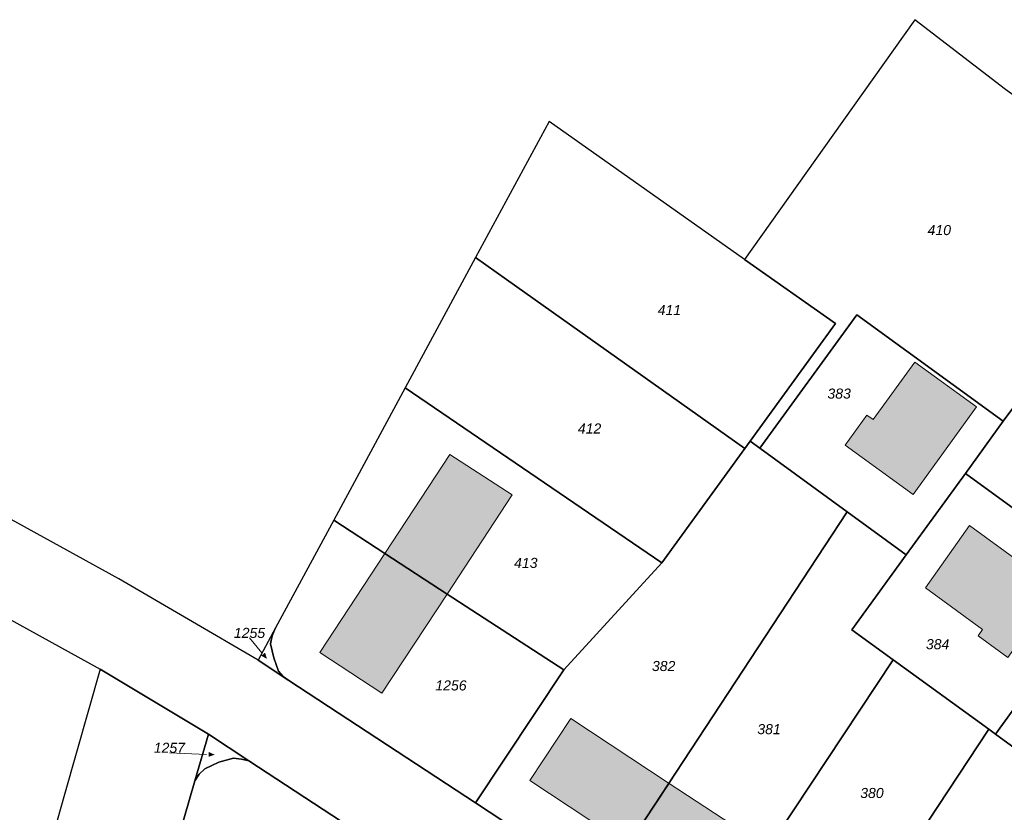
# Model space of a CAD drawing. Header units: metres. Extents: x 32338650 to 32340431, y 5701793 to 5703325.
# Tile 217 of 256: x 32339046 to 32339169, y 5702730 to 5702828. Entities that reach past the tile are written whole.
import ezdxf

# ---------------------------------------------------------------- set-up
doc = ezdxf.new("R2010")
doc.units = ezdxf.units.M
doc.header["$LTSCALE"] = 0.1
doc.layers.add('Keine', color=7, linetype='Continuous', lineweight=9)
for name, color, linetype, lineweight, true_color in [('LPB-BE-Flurstück_Grenze', 7, 'Continuous', 70, 0x004c99), ('LPB-BE-Flurstück_Nummer', 7, 'Continuous', 70, 0x004c99), ('LPB-BE-Gebäude', 7, 'Continuous', 70, 0x004c99), ('LPB-BE-Straße', 7, 'Continuous', 70, 0x004c99)]:
    doc.layers.add(name, color=color, linetype=linetype, lineweight=lineweight, true_color=true_color)
doc.styles.add('Arial (italic)', font='ariali.ttf')

# ---------------------------------------------------------------- blocks, each defined once
blk = doc.blocks.new('2004')
at = {"layer": 'Keine', "color": 7, "linetype": 'Continuous'}
blk.add_solid([(0, 0), (0.75, -0.3), (0.75, 0.3)], dxfattribs=at)

msp = doc.modelspace()

# ---------------------------------------------------------------- hatches: boundary and pattern name
at = {"layer": 'LPB-BE-Gebäude', "linetype": 'Continuous', "lineweight": 0, "true_color": 0xc7c8ca}
for points in [[(32339148.987, 5702775.422), (32339157.422, 5702769.292), (32339165.292, 5702780.147), (32339157.625, 5702785.725), (32339152.449, 5702778.592), (32339151.681, 5702779.144), (32339148.987, 5702775.422)], [(32339148.987, 5702775.422), (32339157.422, 5702769.292), (32339165.292, 5702780.147), (32339157.625, 5702785.725), (32339152.449, 5702778.592), (32339151.681, 5702779.144), (32339148.987, 5702775.422)], [(32339091.782, 5702761.955), (32339099.522, 5702756.914), (32339107.602, 5702769.222), (32339099.852, 5702774.253), (32339091.782, 5702761.955)], [(32339091.782, 5702761.955), (32339099.522, 5702756.914), (32339107.602, 5702769.222), (32339099.852, 5702774.253), (32339091.782, 5702761.955)], [(32339169.163, 5702749.056), (32339175.253, 5702757.513), (32339164.409, 5702765.413), (32339158.948, 5702757.691), (32339166.042, 5702752.506), (32339165.48, 5702751.739), (32339169.163, 5702749.056)], [(32339169.163, 5702749.056), (32339175.253, 5702757.513), (32339164.409, 5702765.413), (32339158.948, 5702757.691), (32339166.042, 5702752.506), (32339165.48, 5702751.739), (32339169.163, 5702749.056)], [(32339091.402, 5702744.608), (32339099.522, 5702756.914), (32339091.782, 5702761.955), (32339083.693, 5702749.657), (32339091.402, 5702744.608)], [(32339091.402, 5702744.608), (32339099.522, 5702756.914), (32339091.782, 5702761.955), (32339083.693, 5702749.657), (32339091.402, 5702744.608)], [(32339114.871, 5702741.464), (32339109.792, 5702733.777), (32339122.031, 5702725.699), (32339127.12, 5702733.407), (32339114.871, 5702741.464)], [(32339114.871, 5702741.464), (32339109.792, 5702733.777), (32339122.031, 5702725.699), (32339127.12, 5702733.407), (32339114.871, 5702741.464)], [(32339122.031, 5702725.699), (32339134.32, 5702717.63), (32339139.429, 5702725.317), (32339127.12, 5702733.407), (32339122.031, 5702725.699)], [(32339122.031, 5702725.699), (32339134.32, 5702717.63), (32339139.429, 5702725.317), (32339127.12, 5702733.407), (32339122.031, 5702725.699)]]:
    msp.add_hatch(color=9, dxfattribs=at).paths.add_polyline_path(points)

# ---------------------------------------------------------------- linework, layer by layer
at = {"layer": 'LPB-BE-Flurstück_Grenze', "color": 253, "linetype": 'Continuous', "lineweight": 25, "true_color": 0xadadad, "transparency": 33554687, "flags": 128}
for points in [[(32339137.157, 5702775.897), (32339138.372, 5702775.016), (32339150.41, 5702791.605), (32339168.602, 5702778.37), (32339169.79, 5702780.003), (32339183.599, 5702799.021), (32339185.62, 5702797.547), (32339199.725, 5702816.964), (32339197.704, 5702818.438), (32339188.297, 5702805.494), (32339168.88, 5702819.589), (32339157.616, 5702828.247), (32339147.43, 5702813.894), (32339136.48, 5702798.461), (32339147.763, 5702790.503), (32339137.157, 5702775.897)], [(32339137.157, 5702775.897), (32339138.372, 5702775.016), (32339150.41, 5702791.605), (32339168.602, 5702778.37), (32339169.79, 5702780.003), (32339183.599, 5702799.021), (32339185.62, 5702797.547), (32339199.725, 5702816.964), (32339197.704, 5702818.438), (32339188.297, 5702805.494), (32339168.88, 5702819.589), (32339157.616, 5702828.247), (32339147.43, 5702813.894), (32339136.48, 5702798.461), (32339147.763, 5702790.503), (32339137.157, 5702775.897)], [(32339103.066, 5702798.719), (32339106.917, 5702795.99), (32339136.521, 5702775.012), (32339137.157, 5702775.897), (32339147.763, 5702790.503), (32339136.48, 5702798.461), (32339112.183, 5702815.588), (32339103.066, 5702798.719)], [(32339103.066, 5702798.719), (32339106.917, 5702795.99), (32339136.521, 5702775.012), (32339137.157, 5702775.897), (32339147.763, 5702790.503), (32339136.48, 5702798.461), (32339112.183, 5702815.588), (32339103.066, 5702798.719)], [(32339094.306, 5702782.516), (32339126.201, 5702760.804), (32339136.521, 5702775.012), (32339106.917, 5702795.99), (32339103.066, 5702798.719), (32339094.306, 5702782.516)], [(32339094.306, 5702782.516), (32339126.201, 5702760.804), (32339136.521, 5702775.012), (32339106.917, 5702795.99), (32339103.066, 5702798.719), (32339094.306, 5702782.516)], [(32339138.372, 5702775.016), (32339149.237, 5702767.125), (32339156.565, 5702761.801), (32339163.914, 5702771.908), (32339168.602, 5702778.37), (32339150.41, 5702791.605), (32339138.372, 5702775.016)], [(32339138.372, 5702775.016), (32339149.237, 5702767.125), (32339156.565, 5702761.801), (32339163.914, 5702771.908), (32339168.602, 5702778.37), (32339150.41, 5702791.605), (32339138.372, 5702775.016)], [(32339114.017, 5702747.484), (32339126.201, 5702760.804), (32339094.306, 5702782.516), (32339085.427, 5702766.088), (32339091.782, 5702761.955), (32339099.522, 5702756.914), (32339114.017, 5702747.484)], [(32339114.017, 5702747.484), (32339126.201, 5702760.804), (32339094.306, 5702782.516), (32339085.427, 5702766.088), (32339091.782, 5702761.955), (32339099.522, 5702756.914), (32339114.017, 5702747.484)], [(32339169.79, 5702780.003), (32339168.602, 5702778.37), (32339163.914, 5702771.908), (32339181.737, 5702758.938)], [(32339169.79, 5702780.003), (32339168.602, 5702778.37), (32339163.914, 5702771.908), (32339181.737, 5702758.938)], [(32339103.032, 5702730.971), (32339118.703, 5702720.682), (32339149.237, 5702767.125), (32339138.372, 5702775.016), (32339137.157, 5702775.897), (32339136.521, 5702775.012), (32339126.201, 5702760.804), (32339114.017, 5702747.484), (32339103.032, 5702730.971)], [(32339103.032, 5702730.971), (32339118.703, 5702720.682), (32339149.237, 5702767.125), (32339138.372, 5702775.016), (32339137.157, 5702775.897), (32339136.521, 5702775.012), (32339126.201, 5702760.804), (32339114.017, 5702747.484), (32339103.032, 5702730.971)], [(32339149.809, 5702752.491), (32339154.949, 5702748.748), (32339166.805, 5702740.126), (32339167.641, 5702739.521), (32339181.737, 5702758.938), (32339163.914, 5702771.908), (32339156.565, 5702761.801), (32339149.809, 5702752.491)], [(32339149.809, 5702752.491), (32339154.949, 5702748.748), (32339166.805, 5702740.126), (32339167.641, 5702739.521), (32339181.737, 5702758.938), (32339163.914, 5702771.908), (32339156.565, 5702761.801), (32339149.809, 5702752.491)], [(32339210.555, 5702645.014), (32339211.696, 5702646.488), (32339218.31, 5702655.253), (32339217.033, 5702656.086), (32339213.506, 5702658.403), (32339209.15, 5702661.273), (32339190.245, 5702673.717), (32339189.387, 5702674.273), (32339173.133, 5702684.967), (32339165.151, 5702690.217), (32339158.465, 5702694.584), (32339143.32, 5702704.522), (32339130.992, 5702712.613), (32339118.703, 5702720.682), (32339103.032, 5702730.971), (32339079.867, 5702746.181), (32339076.028, 5702748.7), (32339058.728, 5702758.806), (32339036.815, 5702770.847)], [(32339210.555, 5702645.014), (32339211.696, 5702646.488), (32339218.31, 5702655.253), (32339217.033, 5702656.086), (32339213.506, 5702658.403), (32339209.15, 5702661.273), (32339190.245, 5702673.717), (32339189.387, 5702674.273), (32339173.133, 5702684.967), (32339165.151, 5702690.217), (32339158.465, 5702694.584), (32339143.32, 5702704.522), (32339130.992, 5702712.613), (32339118.703, 5702720.682), (32339103.032, 5702730.971), (32339079.867, 5702746.181), (32339076.028, 5702748.7), (32339058.728, 5702758.806), (32339036.815, 5702770.847)], [(32339149.809, 5702752.491), (32339156.565, 5702761.801), (32339149.237, 5702767.125), (32339118.703, 5702720.682), (32339130.992, 5702712.613), (32339134.32, 5702717.63), (32339154.949, 5702748.748), (32339149.809, 5702752.491)], [(32339149.809, 5702752.491), (32339156.565, 5702761.801), (32339149.237, 5702767.125), (32339118.703, 5702720.682), (32339130.992, 5702712.613), (32339134.32, 5702717.63), (32339154.949, 5702748.748), (32339149.809, 5702752.491)], [(32339078.574, 5702747.345), (32339079.137, 5702746.671), (32339079.867, 5702746.181), (32339103.032, 5702730.971), (32339114.017, 5702747.484), (32339099.522, 5702756.914), (32339091.782, 5702761.955), (32339085.427, 5702766.088), (32339078.214, 5702752.734), (32339077.803, 5702751.74), (32339077.572, 5702750.728), (32339077.982, 5702749.01), (32339078.574, 5702747.345)], [(32339078.574, 5702747.345), (32339079.137, 5702746.671), (32339079.867, 5702746.181), (32339103.032, 5702730.971), (32339114.017, 5702747.484), (32339099.522, 5702756.914), (32339091.782, 5702761.955), (32339085.427, 5702766.088), (32339078.214, 5702752.734), (32339077.803, 5702751.74), (32339077.572, 5702750.728), (32339077.982, 5702749.01), (32339078.574, 5702747.345)], [(32339033.633, 5702760.115), (32339056.417, 5702747.582), (32339069.867, 5702739.526), (32339074.906, 5702736.217), (32339092.175, 5702724.892), (32339107.759, 5702714.666), (32339126.773, 5702702.198), (32339144.481, 5702690.584), (32339157.024, 5702682.355), (32339190.169, 5702660.611), (32339192.352, 5702659.18), (32339192.914, 5702658.747), (32339208.664, 5702646.492), (32339208.941, 5702646.237), (32339209.176, 5702645.943), (32339209.362, 5702645.615), (32339209.494, 5702645.263), (32339209.57, 5702644.894), (32339209.588, 5702644.518), (32339209.546, 5702644.144), (32339209.447, 5702643.78), (32339209.293, 5702643.437), (32339209.087, 5702643.122), (32339210.555, 5702645.014)], [(32339033.633, 5702760.115), (32339056.417, 5702747.582), (32339069.867, 5702739.526), (32339074.906, 5702736.217), (32339092.175, 5702724.892), (32339107.759, 5702714.666), (32339126.773, 5702702.198), (32339144.481, 5702690.584), (32339157.024, 5702682.355), (32339190.169, 5702660.611), (32339192.352, 5702659.18), (32339192.914, 5702658.747), (32339208.664, 5702646.492), (32339208.941, 5702646.237), (32339209.176, 5702645.943), (32339209.362, 5702645.615), (32339209.494, 5702645.263), (32339209.57, 5702644.894), (32339209.588, 5702644.518), (32339209.546, 5702644.144), (32339209.447, 5702643.78), (32339209.293, 5702643.437), (32339209.087, 5702643.122), (32339210.555, 5702645.014)], [(32339167.641, 5702739.521), (32339182.995, 5702728.344), (32339188.043, 5702735.282), (32339194.184, 5702743.737), (32339195.34, 5702745.331), (32339195.636, 5702745.837), (32339195.827, 5702746.391), (32339195.907, 5702746.972), (32339195.873, 5702747.557), (32339195.726, 5702748.124), (32339195.471, 5702748.652), (32339195.118, 5702749.12), (32339194.681, 5702749.511), (32339181.737, 5702758.938), (32339167.641, 5702739.521)], [(32339167.641, 5702739.521), (32339182.995, 5702728.344), (32339188.043, 5702735.282), (32339194.184, 5702743.737), (32339195.34, 5702745.331), (32339195.636, 5702745.837), (32339195.827, 5702746.391), (32339195.907, 5702746.972), (32339195.873, 5702747.557), (32339195.726, 5702748.124), (32339195.471, 5702748.652), (32339195.118, 5702749.12), (32339194.681, 5702749.511), (32339181.737, 5702758.938), (32339167.641, 5702739.521)], [(32339079.867, 5702746.181), (32339079.137, 5702746.671), (32339078.574, 5702747.345), (32339077.982, 5702749.01), (32339077.572, 5702750.728), (32339077.803, 5702751.74), (32339078.214, 5702752.734), (32339076.028, 5702748.7), (32339079.867, 5702746.181)], [(32339079.867, 5702746.181), (32339079.137, 5702746.671), (32339078.574, 5702747.345), (32339077.982, 5702749.01), (32339077.572, 5702750.728), (32339077.803, 5702751.74), (32339078.214, 5702752.734), (32339076.028, 5702748.7), (32339079.867, 5702746.181)], [(32339154.949, 5702748.748), (32339134.32, 5702717.63), (32339130.992, 5702712.613), (32339143.32, 5702704.522), (32339146.638, 5702709.54), (32339151.718, 5702717.247), (32339154.236, 5702721.067), (32339166.805, 5702740.126), (32339154.949, 5702748.748)], [(32339154.949, 5702748.748), (32339134.32, 5702717.63), (32339130.992, 5702712.613), (32339143.32, 5702704.522), (32339146.638, 5702709.54), (32339151.718, 5702717.247), (32339154.236, 5702721.067), (32339166.805, 5702740.126), (32339154.949, 5702748.748)], [(32339043.283, 5702647.318), (32339051.378, 5702675.377), (32339059.171, 5702702.427), (32339068.199, 5702733.73), (32339069.867, 5702739.526), (32339056.417, 5702747.582), (32339052.007, 5702732.042), (32339047.89, 5702717.51), (32339045.69, 5702709.754)], [(32339043.283, 5702647.318), (32339051.378, 5702675.377), (32339059.171, 5702702.427), (32339068.199, 5702733.73), (32339069.867, 5702739.526), (32339056.417, 5702747.582), (32339052.007, 5702732.042), (32339047.89, 5702717.51), (32339045.69, 5702709.754)], [(32339068.199, 5702733.73), (32339068.732, 5702734.529), (32339069.41, 5702735.191), (32339071.145, 5702736.021), (32339072.997, 5702736.516), (32339073.964, 5702736.426), (32339074.906, 5702736.217), (32339069.867, 5702739.526), (32339068.199, 5702733.73)], [(32339068.199, 5702733.73), (32339068.732, 5702734.529), (32339069.41, 5702735.191), (32339071.145, 5702736.021), (32339072.997, 5702736.516), (32339073.964, 5702736.426), (32339074.906, 5702736.217), (32339069.867, 5702739.526), (32339068.199, 5702733.73)], [(32339158.465, 5702694.584), (32339182.995, 5702728.344), (32339167.641, 5702739.521), (32339166.805, 5702740.126), (32339154.236, 5702721.067), (32339151.718, 5702717.247), (32339146.638, 5702709.54), (32339143.32, 5702704.522), (32339158.465, 5702694.584)], [(32339158.465, 5702694.584), (32339182.995, 5702728.344), (32339167.641, 5702739.521), (32339166.805, 5702740.126), (32339154.236, 5702721.067), (32339151.718, 5702717.247), (32339146.638, 5702709.54), (32339143.32, 5702704.522), (32339158.465, 5702694.584)], [(32339073.964, 5702736.426), (32339072.997, 5702736.516), (32339071.145, 5702736.021), (32339069.41, 5702735.191), (32339068.732, 5702734.529), (32339068.199, 5702733.73), (32339059.171, 5702702.427), (32339074.909, 5702697.939), (32339085.001, 5702713.687), (32339090.102, 5702721.664), (32339092.175, 5702724.892), (32339074.906, 5702736.217), (32339073.964, 5702736.426)], [(32339073.964, 5702736.426), (32339072.997, 5702736.516), (32339071.145, 5702736.021), (32339069.41, 5702735.191), (32339068.732, 5702734.529), (32339068.199, 5702733.73), (32339059.171, 5702702.427), (32339074.909, 5702697.939), (32339085.001, 5702713.687), (32339090.102, 5702721.664), (32339092.175, 5702724.892), (32339074.906, 5702736.217), (32339073.964, 5702736.426)]]:
    msp.add_lwpolyline(points, dxfattribs=at)
at = {"layer": 'LPB-BE-Flurstück_Nummer', "color": 252, "linetype": 'Continuous', "lineweight": 5, "true_color": 0x888888}
for p, q in [((32339076.50857, 5702749.63118), (32339074.972, 5702751.469)), ((32339076.50857, 5702749.63118), (32339074.972, 5702751.469)), ((32339069.64684, 5702737.00902), (32339065.019, 5702737.199)), ((32339069.64684, 5702737.00902), (32339065.019, 5702737.199))]:
    msp.add_line(p, q, dxfattribs=at)
at = {"layer": 'LPB-BE-Gebäude', "color": 7, "linetype": 'Continuous', "lineweight": 9, "flags": 128}
for points in [[(32339148.987, 5702775.422), (32339157.422, 5702769.292), (32339165.292, 5702780.147), (32339157.625, 5702785.725), (32339152.449, 5702778.592), (32339151.681, 5702779.144), (32339148.987, 5702775.422)], [(32339148.987, 5702775.422), (32339157.422, 5702769.292), (32339165.292, 5702780.147), (32339157.625, 5702785.725), (32339152.449, 5702778.592), (32339151.681, 5702779.144), (32339148.987, 5702775.422)], [(32339091.782, 5702761.955), (32339099.522, 5702756.914), (32339107.602, 5702769.222), (32339099.852, 5702774.253), (32339091.782, 5702761.955)], [(32339091.782, 5702761.955), (32339099.522, 5702756.914), (32339107.602, 5702769.222), (32339099.852, 5702774.253), (32339091.782, 5702761.955)], [(32339169.163, 5702749.056), (32339175.253, 5702757.513), (32339164.409, 5702765.413), (32339158.948, 5702757.691), (32339166.042, 5702752.506), (32339165.48, 5702751.739), (32339169.163, 5702749.056)], [(32339169.163, 5702749.056), (32339175.253, 5702757.513), (32339164.409, 5702765.413), (32339158.948, 5702757.691), (32339166.042, 5702752.506), (32339165.48, 5702751.739), (32339169.163, 5702749.056)], [(32339091.402, 5702744.608), (32339099.522, 5702756.914), (32339091.782, 5702761.955), (32339083.693, 5702749.657), (32339091.402, 5702744.608)], [(32339091.402, 5702744.608), (32339099.522, 5702756.914), (32339091.782, 5702761.955), (32339083.693, 5702749.657), (32339091.402, 5702744.608)], [(32339114.871, 5702741.464), (32339109.792, 5702733.777), (32339122.031, 5702725.699), (32339127.12, 5702733.407), (32339114.871, 5702741.464)], [(32339114.871, 5702741.464), (32339109.792, 5702733.777), (32339122.031, 5702725.699), (32339127.12, 5702733.407), (32339114.871, 5702741.464)], [(32339122.031, 5702725.699), (32339134.32, 5702717.63), (32339139.429, 5702725.317), (32339127.12, 5702733.407), (32339122.031, 5702725.699)], [(32339122.031, 5702725.699), (32339134.32, 5702717.63), (32339139.429, 5702725.317), (32339127.12, 5702733.407), (32339122.031, 5702725.699)]]:
    msp.add_lwpolyline(points, dxfattribs=at)
at = {"layer": 'LPB-BE-Straße', "color": 250, "linetype": 'Continuous', "lineweight": 25, "true_color": 0x333333, "transparency": 33554687, "flags": 128}
for points in [[(32339210.555, 5702645.014), (32339211.696, 5702646.488), (32339218.31, 5702655.253), (32339217.033, 5702656.086), (32339213.506, 5702658.403), (32339209.15, 5702661.273), (32339190.245, 5702673.717), (32339189.387, 5702674.273), (32339173.133, 5702684.967), (32339165.151, 5702690.217), (32339158.465, 5702694.584), (32339143.32, 5702704.522), (32339130.992, 5702712.613), (32339118.703, 5702720.682), (32339103.032, 5702730.971), (32339079.867, 5702746.181), (32339076.028, 5702748.7), (32339058.728, 5702758.806), (32339036.815, 5702770.847)], [(32339033.633, 5702760.115), (32339056.417, 5702747.582), (32339069.867, 5702739.526), (32339074.906, 5702736.217), (32339092.175, 5702724.892), (32339107.759, 5702714.666), (32339126.773, 5702702.198), (32339144.481, 5702690.584), (32339157.024, 5702682.355), (32339190.169, 5702660.611), (32339192.352, 5702659.18), (32339192.914, 5702658.747), (32339208.664, 5702646.492), (32339208.941, 5702646.237), (32339209.176, 5702645.943), (32339209.362, 5702645.615), (32339209.494, 5702645.263), (32339209.57, 5702644.894), (32339209.588, 5702644.518), (32339209.546, 5702644.144), (32339209.447, 5702643.78), (32339209.293, 5702643.437), (32339209.087, 5702643.122), (32339210.555, 5702645.014)], [(32339043.283, 5702647.318), (32339051.378, 5702675.377), (32339059.171, 5702702.427), (32339068.199, 5702733.73), (32339069.867, 5702739.526), (32339056.417, 5702747.582), (32339052.007, 5702732.042), (32339047.89, 5702717.51), (32339045.69, 5702709.754)]]:
    msp.add_lwpolyline(points, dxfattribs=at)

# ---------------------------------------------------------------- block references
at = {"layer": 'LPB-BE-Flurstück_Nummer', "color": 252, "true_color": 0x888888}
for p, rotation in [((32339077.15, 5702748.864), 129.8984714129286), ((32339077.15, 5702748.864), 129.8984714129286), ((32339070.646, 5702736.968), 177.6492096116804), ((32339070.646, 5702736.968), 177.6492096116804)]:
    msp.add_blockref('2004', p, dxfattribs=dict(at, rotation=rotation))

# ---------------------------------------------------------------- texts
at = {"layer": 'LPB-BE-Flurstück_Nummer', "color": 252, "true_color": 0x888888, "char_height": 1.25, "attachment_point": 2, "line_spacing_factor": 1.004016, "style": 'Arial (italic)'}
for s, insert, width in [('410', (32339160.663, 5702802.743), 4.27125), ('410', (32339160.663, 5702802.743), 4.27125), ('411', (32339127.131, 5702792.809), 4.04625), ('411', (32339127.131, 5702792.809), 4.04625), ('383', (32339148.222, 5702782.437), 4.224375), ('383', (32339148.222, 5702782.437), 4.224375), ('412', (32339117.221, 5702778.104), 4.261875), ('412', (32339117.221, 5702778.104), 4.261875), ('413', (32339109.295, 5702761.41), 4.24875), ('413', (32339109.295, 5702761.41), 4.24875), ('1255', (32339074.972, 5702752.719), 5.476875), ('1255', (32339074.972, 5702752.719), 5.476875), ('384', (32339160.457, 5702751.313), 4.190625), ('384', (32339160.457, 5702751.313), 4.190625), ('382', (32339126.421, 5702748.605), 4.2375), ('382', (32339126.421, 5702748.605), 4.2375), ('1256', (32339099.997, 5702746.194), 5.46375), ('1256', (32339099.997, 5702746.194), 5.46375), ('381', (32339139.51, 5702740.764), 4.021875), ('381', (32339139.51, 5702740.764), 4.021875), ('1257', (32339065.019, 5702738.449), 5.536875), ('1257', (32339065.019, 5702738.449), 5.536875), ('380', (32339152.295, 5702732.834), 4.246875), ('380', (32339152.295, 5702732.834), 4.246875)]:
    msp.add_mtext(s, dxfattribs=dict(at, insert=insert, width=width))

doc.saveas('drawing.dxf')
